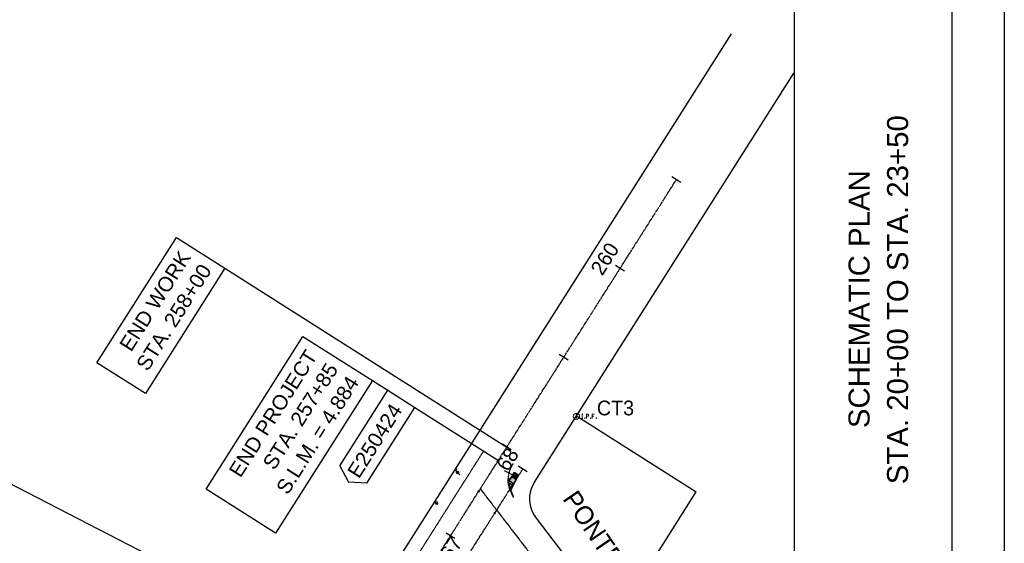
# Model space of a CAD drawing. Header units: feet. Extents: x 2246890 to 2250290, y 437895 to 440095.
# Tile 15 of 16: x 2249353 to 2250290, y 438788 to 439286. Entities that reach past the tile are written whole.
import ezdxf
from ezdxf.enums import TextEntityAlignment as Align

# ---------------------------------------------------------------- set-up
doc = ezdxf.new("R2010")
doc.units = ezdxf.units.FT
doc.header["$MEASUREMENT"] = 0
for name, pattern in [('CL', [2, 0.3, -0.15, 1.4, -0.15]), ('OhDOT_USTN1', [0.055, 0.014, -0.041]), ('OhDOT_USTN3', [0.22, 0.165, -0.055]), ('rowex', [0])]:
    doc.linetypes.add(name, pattern=pattern)
for name, color, linetype in [('5PPBLDG-HAT', 253, 'Continuous'), ('DR_P_Text', 7, 'Continuous'), ('DV_X_Property_Line', 7, 'Continuous'), ('GE_P_CL', 7, 'CL'), ('GE_P_CL_Text', 7, 'Continuous'), ('GE_X_CL', 7, 'CL'), ('PV_P_Curb', 120, 'Continuous'), ('PV_P_EOP', 7, 'Continuous'), ('PV_P_Walk', 231, 'Continuous'), ('RW_X_CL', 6, 'CL'), ('RW_X_Fee_RW', 6, 'rowex'), ('SH_Border', 7, 'Continuous'), ('SH_Text', 7, 'Continuous'), ('SV_X_Mon_Cells_Found', 7, 'Continuous'), ('TX_X_20', 7, 'Continuous')]:
    doc.layers.add(name, color=color, linetype=linetype)
for name, color, linetype, transparency in [('PV_X_Curb', 120, 'OhDOT_USTN1', 0.5), ('PV_X_EOP', 7, 'OhDOT_USTN3', 0.5), ('UT_X_Electric_Cells', 1, 'Continuous', 0.5), ('UT_X_Gas_Cells', 2, 'Continuous', 0.5)]:
    doc.layers.add(name, color=color, linetype=linetype, transparency=transparency)
doc.styles.add('OHDOTSymbols', font='arial.ttf')
doc.styles.add('Slanted-Normal', font='font31.shx', dxfattribs={"height": 0.12})

# ---------------------------------------------------------------- blocks, each defined once
blk = doc.blocks.new('PP')
at = {"layer": 'UT_X_Electric_Cells', "color": 1, "linetype": 'Continuous', "lineweight": 0}
for p, q in [((0.043, 0.16), (-0.037, -0.14)), ((0.026, 0.096), (0.085, 0.096)), ((0.043, 0.16), (0.085, 0.16))]:
    blk.add_line(p, q, dxfattribs=at)
blk.add_circle((0, 0), 0.065, dxfattribs=at)
at = {"layer": 'UT_X_Electric_Cells', "color": 1, "linetype": 'Continuous', "lineweight": 0, "extrusion": (0, 0, -1)}
blk.add_arc((-0.086, 0.128), 0.0319, 88.8767, 271.1233, dxfattribs=at)
blk = doc.blocks.new('GV')
at = {"layer": 'UT_X_Gas_Cells', "color": 2, "linetype": 'Continuous', "lineweight": 0}
for p, q in [((0.032, 0.102), (-0.032, 0.102)), ((0, 0.07), (0, 0.134))]:
    blk.add_line(p, q, dxfattribs=at)
at = {"layer": 'UT_X_Gas_Cells', "color": 2, "linetype": 'Continuous', "lineweight": 0, "flags": 128}
blk.add_lwpolyline([(0.027, 0.027), (0.026, 0.031), (0.024, 0.034), (0.02, 0.038), (0.015, 0.042), (0.012, 0.044), (0.009, 0.044), (0.005, 0.045), (-0.004, 0.045), (-0.007, 0.044), (-0.01, 0.044), (-0.012, 0.042), (-0.018, 0.038), (-0.022, 0.033), (-0.024, 0.027), (-0.025, 0.019), (-0.027, 0.008), (-0.027, -0.007), (-0.026, -0.019), (-0.023, -0.028), (-0.019, -0.036), (-0.015, -0.039), (-0.011, -0.042), (-0.003, -0.045), (0.005, -0.045), (0.012, -0.044), (0.015, -0.042), (0.018, -0.041), (0.021, -0.038), (0.024, -0.034), (0.027, -0.027), (0.027, -0.01), (0.012, -0.01)], dxfattribs=at)
at = {"layer": 'UT_X_Gas_Cells', "color": 2, "linetype": 'Continuous', "lineweight": 0, "extrusion": (0, 0, -1)}
blk.add_arc((0, 0), 0.07, 330.0184, 29.9816, dxfattribs=at)
at = {"layer": 'UT_X_Gas_Cells', "color": 2, "linetype": 'Continuous', "lineweight": 0}
for start, end in [(60.0184, 120.0157), (330.0184, 29.9816), (239.9843, 299.9816)]:
    blk.add_arc((0, 0), 0.07, start, end, dxfattribs=at)
blk = doc.blocks.new('IPID')
at = {"layer": 'SV_X_Mon_Cells_Found', "color": 2, "linetype": 'Continuous', "lineweight": 0}
blk.add_line((0, 0.006), (0, -0.038), dxfattribs=at)
at = {"layer": 'SV_X_Mon_Cells_Found', "color": 2, "linetype": 'Continuous', "lineweight": 0, "flags": 128}
for points in [[(0.102, 0.04), (0.119, 0.04)], [(0.11, -0.04), (0.11, 0.04)], [(0.189, -0.04), (0.189, 0.04), (0.215, 0.04), (0.218, 0.039), (0.222, 0.038), (0.223, 0.037), (0.225, 0.036), (0.227, 0.032), (0.229, 0.029), (0.23, 0.024), (0.23, 0.017), (0.229, 0.014), (0.228, 0.01), (0.226, 0.006), (0.224, 0.004), (0.222, 0.003), (0.219, 0.002), (0.215, 0.001), (0.189, 0.001)], [(0.339, 0.04), (0.301, 0.04), (0.301, -0.04)], [(0.301, 0.001), (0.328, 0.001)], [(0.102, -0.04), (0.119, -0.04)], [(0.158, -0.029), (0.161, -0.029), (0.163, -0.031), (0.164, -0.033), (0.164, -0.036), (0.163, -0.039), (0.161, -0.04), (0.158, -0.04), (0.157, -0.039), (0.155, -0.036), (0.155, -0.033), (0.157, -0.031), (0.158, -0.029)], [(0.271, -0.029), (0.273, -0.029), (0.275, -0.031), (0.277, -0.033), (0.277, -0.036), (0.275, -0.039), (0.273, -0.04), (0.271, -0.04), (0.269, -0.039), (0.267, -0.036), (0.267, -0.033), (0.269, -0.031), (0.271, -0.029)], [(0.378, -0.029), (0.381, -0.029), (0.383, -0.031), (0.384, -0.033), (0.384, -0.036), (0.383, -0.039), (0.381, -0.04), (0.378, -0.04), (0.377, -0.039), (0.375, -0.036), (0.375, -0.033), (0.377, -0.031), (0.378, -0.029)]]:
    blk.add_lwpolyline(points, dxfattribs=at)
at = {"layer": 'SV_X_Mon_Cells_Found', "color": 2, "linetype": 'Continuous', "lineweight": 0}
for centre, radius in [((0, 0), 0.06), ((0, 0.033), 0.008)]:
    blk.add_circle(centre, radius, dxfattribs=at)

msp = doc.modelspace()

# ---------------------------------------------------------------- linework, layer by layer
for p, q in [((2249548.533, 439049.903), (2249816.555, 438879.927)), ((2249472.937, 438930.701), (2249426.674, 438960.04)), ((2249688.784, 438943.196), (2249703.318, 438933.978)), ((2249729.168, 438917.585), (2249808.522, 438867.26)), ((2249596.664, 438797.939), (2249530.496, 438839.903))]:
    msp.add_line(p, q)
at = {"layer": '5PPBLDG-HAT'}
for points in [[(2249821.203, 438851.78, 1082.916), (2249823.881, 438856.002, 1082.916), (2249825.426, 438849.102, 1082.916), (2249828.104, 438853.324, 1082.916)], [(2249817.491, 438848.576, 1082.916), (2249817.993, 438848.585, 1082.916), (2249819.745, 438838.82, 1082.916), (2249820.224, 438839.033, 1082.916)], [(2249817.993, 438848.585, 1082.916), (2249821.203, 438851.78, 1082.916), (2249820.224, 438839.033, 1082.916), (2249825.426, 438849.102, 1082.916)]]:
    msp.add_solid(points, dxfattribs=at)
at = {"layer": 'DR_P_Text'}
for p, q in [((2249530.496, 438839.903), (2249622.615, 438985.159)), ((2249622.615, 438985.159), (2249688.784, 438943.196)), ((2249688.784, 438943.196), (2249596.664, 438797.939)), ((2249657.727, 438862.089), (2249703.318, 438933.978)), ((2249703.318, 438933.978), (2249729.168, 438917.585)), ((2249683.577, 438845.695), (2249729.168, 438917.585)), ((2249657.727, 438862.089), (2249665.92, 438846.43)), ((2249683.577, 438845.695), (2249665.92, 438846.43))]:
    msp.add_line(p, q, dxfattribs=at)
msp.add_lwpolyline([(2249426.674, 438960.04), (2249502.271, 439079.242), (2249548.533, 439049.903), (2249472.937, 438930.701)], dxfattribs=at)
at = {"layer": 'DV_X_Property_Line'}
for p, q in [((2249683.504, 438670.13, 1083.62), (2249218.273, 438909.901, 1083.62)), ((2249882.73, 438909.582, 1083.62), (2249996.737, 438837.28, 1083.62)), ((2249919.224, 438715.057, 1083.62), (2249996.737, 438837.28, 1083.62))]:
    msp.add_line(p, q, dxfattribs=at)
at = {"layer": 'GE_P_CL'}
msp.add_lwpolyline([(2249781.735, 438780.21), (2249831.722, 438859.03)], dxfattribs=at)
at = {"layer": 'GE_P_CL_Text'}
for p, q in [((2249982.044, 439131.537), (2249973.599, 439136.893)), ((2249928.487, 439047.088), (2249920.042, 439052.444)), ((2249874.931, 438962.639), (2249866.486, 438967.994)), ((2249820.778, 438877.249), (2249812.333, 438882.605)), ((2249825.507, 438851.755), (2249814.454, 438857.447, 818.715)), ((2249835.944, 438856.352), (2249827.499, 438861.708)), ((2249790.621, 438837.167), (2249788.932, 438838.238)), ((2249805.788, 438816.27), (2249804.099, 438817.341)), ((2249767.221, 438792.8), (2249758.776, 438798.155))]:
    msp.add_line(p, q, dxfattribs=at)
at = {"layer": 'GE_X_CL'}
msp.add_line((2249392.579, 438211.391), (2249977.821, 439134.215), dxfattribs=at)
at = {"layer": 'PV_P_Curb', "elevation": 1082.916}
for points in [[(2249817.993, 438848.585), (2249817.491, 438848.576)], [(2249820.224, 438839.033), (2249819.745, 438838.82)]]:
    msp.add_lwpolyline(points, dxfattribs=at)
at = {"layer": 'PV_P_Curb'}
msp.add_arc((2249843.192, 438849.434, 1082.916), 25.213, 181.928568, 204.363286, dxfattribs=at)
at = {"layer": 'PV_P_EOP'}
msp.add_arc((2249843.95, 438849.55, 1082.916), 26.477, 182.108158, 204.661005, dxfattribs=at)
at = {"layer": 'PV_P_Walk'}
for p, q in [((2249821.203, 438851.78, 1082.916), (2249823.881, 438856.002, 1082.916)), ((2249817.993, 438848.585, 1082.916), (2249817.519, 438847.837, 1082.916)), ((2249825.426, 438849.102), (2249819.408, 438839.613)), ((2249825.426, 438849.102, 1082.916), (2249828.104, 438853.324, 1082.916))]:
    msp.add_line(p, q, dxfattribs=at)
at = {"layer": 'PV_P_Walk', "elevation": 1082.916}
for points in [[(2249823.881, 438856.002), (2249828.104, 438853.324)], [(2249821.203, 438851.78), (2249817.682, 438846.228)], [(2249817.993, 438848.585), (2249821.203, 438851.78)], [(2249819.257, 438847.778), (2249818.186, 438846.089)], [(2249819.257, 438847.778), (2249822.635, 438845.635)], [(2249825.426, 438849.102), (2249820.224, 438839.033)], [(2249821.203, 438851.78), (2249825.426, 438849.102)], [(2249818.186, 438846.089), (2249821.564, 438843.946)], [(2249822.635, 438845.635), (2249821.564, 438843.946)]]:
    msp.add_lwpolyline(points, dxfattribs=at)
at = {"layer": 'PV_X_Curb'}
for centre, radius, start, end in [((2249839.087, 438848.961, 1084.166), 21.097, 178.540469, 192.314327), ((2249883.851, 438862.517, 1084.211), 67.823, 195.416576, 206.446188)]:
    msp.add_arc(centre, radius, start, end, dxfattribs=at)
at = {"layer": 'PV_X_EOP'}
for points, elevation in [([(2249648.245, 438656.534), (2249650.157, 438655.075), (2249652.872, 438653.399), (2249692.607, 438715.797), (2249718.144, 438755.489), (2249744.024, 438796.341), (2249769.24, 438836.243), (2249794.401, 438875.839)], 1083.178), ([(2249817.498, 438849.567), (2249817.821, 438849.567), (2249817.997, 438849.498)], 1084.166)]:
    msp.add_lwpolyline(points, dxfattribs=dict(at, elevation=elevation))
for centre, radius, start, end in [((2249844.587, 438849.047, 1084.17), 26.772, 145.622083, 178.886551), ((2249839.087, 438848.961, 1084.166), 21.597, 178.392623, 192.314327), ((2249883.851, 438862.517), 68.323, 195.416576, 206.446188)]:
    msp.add_arc(centre, radius, start, end, dxfattribs=at)
at = {"layer": 'RW_X_CL'}
msp.add_line((2249791.301, 438840.105, 1083.62), (2249936.575, 438651.582, 1083.62), dxfattribs=at)
at = {"layer": 'RW_X_Fee_RW'}
for p, q in [((2249656.731, 438683.928, 1083.62), (2250030.289, 439272.962, 1083.62)), ((2249842.782, 438846.595, 1083.62), (2250089.403, 439235.472, 1083.62)), ((2249844.354, 438812.216, 1083.62), (2249956.378, 438666.842, 1083.62))]:
    msp.add_line(p, q, dxfattribs=at)
msp.add_arc((2249868.117, 438830.528, 1083.62), 30, 147.617522, 217.617673, dxfattribs=at)
at = {"layer": 'SH_Border'}
for p, q in [((2250289.702, 440095.068), (2250289.702, 437895.068)), ((2250089.702, 440045.068), (2250089.702, 437945.068)), ((2250239.702, 440045.068), (2250239.702, 437945.068))]:
    msp.add_line(p, q, dxfattribs=at)

# ---------------------------------------------------------------- block references
at = {"xscale": 20, "yscale": 20, "zscale": 20, "rotation": 57.61767281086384}
msp.add_blockref('GV', (2249749.663, 438826.679, 1080.991), dxfattribs=at)
at = {"layer": 'TX_X_20', "xscale": 50, "yscale": 50, "zscale": 50}
msp.add_blockref('IPID', (2249882.763, 438909.114, 1084.103), dxfattribs=at)
at = {"layer": 'UT_X_Electric_Cells', "xscale": 20, "yscale": 20, "zscale": 20, "rotation": 59.99999999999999}
msp.add_blockref('PP', (2249769.711, 438855.69, 1081.723), dxfattribs=at)

# ---------------------------------------------------------------- texts
at = {"layer": 'GE_P_CL_Text', "attachment_point": 8, "style": 'Slanted-Normal'}
for s, insert, char_height, width, rotation in [('260', (2249915.82, 439055.122), 14, 154.08719, 57.617673), ('68', (2249823.277, 438864.386), 14, 154.08719, 57.617673), ('PONTEBERRY ST NW', (2249937.441, 438730.113), 17.5, 307.59727, 304.37452), ('67', (2249769.72, 438779.936), 14, 154.08719, 57.617673)]:
    msp.add_mtext(s, dxfattribs=dict(at, insert=insert, char_height=char_height, width=width, rotation=rotation))
at = {"layer": 'GE_P_CL_Text', "insert": (2249902.219, 438924.086), "char_height": 14, "width": 287.41252, "attachment_point": 1, "style": 'Slanted-Normal'}
msp.add_mtext('CT3', dxfattribs=at)
at = {"layer": 'SH_Border', "char_height": 14, "attachment_point": 3, "rotation": 57.617673, "style": 'OHDOTSymbols'}
for s, insert in [('END WORK\\PSTA. 258+00', (2249504.943, 439068.029)), ('END PROJECT\\PSTA. 257+85\\PS.L.M. = 4.884', (2249625.287, 438973.946)), ('E250424', (2249705.99, 438922.765))]:
    msp.add_mtext_dynamic_manual_height_columns(s, width=190.76497, gutter_width=100, heights=[0], dxfattribs=dict(at, insert=insert))
at = {"layer": 'SH_Text', "linetype": 'Continuous', "style": 'OHDOTSymbols'}
for s, p in [('STA. 20+00 TO STA. 23+50', (2250188.225, 439020.068)), ('SCHEMATIC PLAN', (2250151.547, 439020.589, -11318.538))]:
    msp.add_text(s, height=20, rotation=90, dxfattribs=at).set_placement(p, align=Align.MIDDLE_CENTER)

doc.saveas('drawing.dxf')
